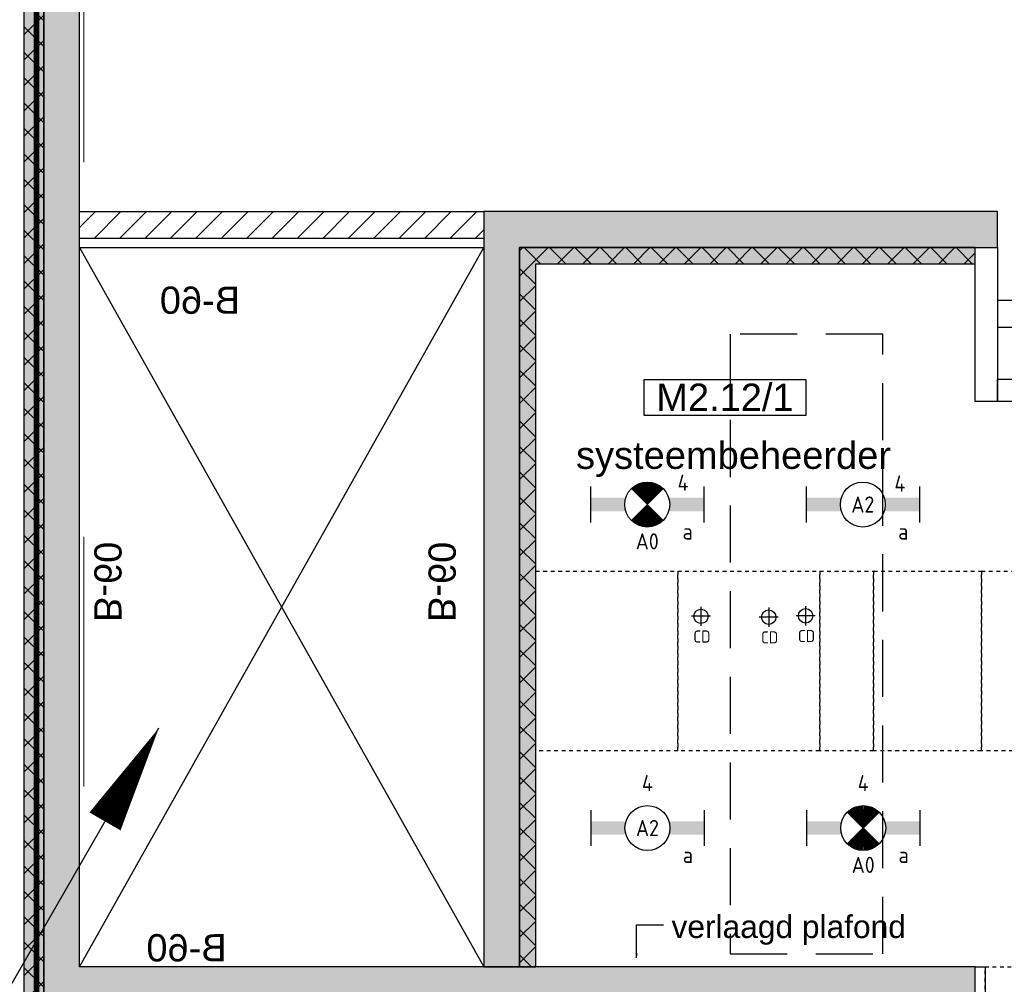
# Model space of a CAD drawing. Header units: millimetres. Extents: x -38032 to 104346, y -31182 to 78566.
# Tile 96 of 213: x 9692 to 15172, y 29401 to 34766. Entities that reach past the tile are written whole.
import ezdxf
from ezdxf.enums import TextEntityAlignment as Align

# ---------------------------------------------------------------- set-up
doc = ezdxf.new("R2010")
doc.units = ezdxf.units.MM
doc.header["$LTSCALE"] = 100
doc.set_wipeout_variables(frame=1)
for name, pattern in [('HIDDEN2', [4.7625, 3.175, -1.5875]), ('STYLE_01', [0.41664, 0.20828, -0.20836]), ('STYLE_11', [5, 3.888855, -0.416718, 0.277786, -0.416641])]:
    doc.linetypes.add(name, pattern=pattern)
for name, color, linetype in [('AB$1A---_ATTRIB035', 8, 'Continuous'), ('AL$1A---_ALGEMEEN', 8, 'Continuous'), ('AL------_MAATV', 200, 'Continuous'), ('AL------_SPARING', 2, 'Continuous'), ('AM$1A---_ARCERING', 8, 'Continuous'), ('AT$1A---_TEKST100', 8, 'Continuous'), ('BOUWKUNDIG', 8, 'Continuous'), ('EB6511--_ATTRIB', 2, 'Continuous'), ('EL6121--', 3, 'Continuous'), ('EL6222--', 3, 'Continuous'), ('EL6311--', 3, 'Continuous'), ('el6311--nv', 7, 'Continuous'), ('LICHT_TEXT018', 1, 'Continuous')]:
    doc.layers.add(name, color=color, linetype=linetype)
doc.layers.add('stramien', color=1, linetype='Continuous', lineweight=9)
doc.styles.add('Arial', font='ARIAL.TTF')
doc.styles.add('BURO-018', font='iso.shx', dxfattribs={"height": 90})
doc.styles.get("Standard").update_dxf_attribs({"font": 'iso.shx'})
pattern_1 = [(135, (-987935.49, -175784.82), (70.710678, 70.710678), []), (45, (-987636.15, -176084.16), (70.710678, -70.710678), [])]

# ---------------------------------------------------------------- blocks, each defined once
blk = doc.blocks.new('1115B6630')
at = {"color": 0}
for p, q in [((-6.3, 2), (-6.3, -2)), ((6.3, 2), (6.3, -2))]:
    blk.add_line(p, q, dxfattribs=at)
at = {"color": 0, "linetype": 'Continuous'}
blk.add_circle((0, 0), 2.5, dxfattribs=at)
at = {"color": 0}
for points in [[(-2.5, 0.75), (-6.3, 0.75), (-2.5, -0.75), (-6.3, -0.75)], [(2.5, 0.75), (6.3, 0.75), (2.5, -0.75), (6.3, -0.75)]]:
    blk.add_solid(points, dxfattribs=at)
at = {"color": 0, "linetype": 'Continuous', "style": 'BURO-018'}
for tag, p in [('E_GKAST', (0, 8)), ('E_GROEP', (0, 5)), ('E_SGROEP', (4.5, 5)), ('E_ARMCODE', (0, 0)), ('E_SLET', (4.5, -3))]:
    blk.add_attdef(tag, text='', height=1.8, dxfattribs=at).set_placement(p, align=Align.MIDDLE)
blk = doc.blocks.new('E00018')
at = {"color": 0, "linetype": 'Continuous'}
for p, q in [((-1.77, -1.77), (1.77, 1.77)), ((1.77, -1.77), (-1.77, 1.77))]:
    blk.add_line(p, q, dxfattribs=at)
at = {"color": 0, "linetype": 'Continuous', "const_width": 2.5}
for points in [[(-0.88, 0.88, -0.198912), (0, 1.25, -0.198912), (0.88, 0.88, -1)], [(-0.88, -0.88, 0.198912), (0, -1.25, 0.198912), (0.88, -0.88, 1)]]:
    blk.add_lwpolyline(points, format="xyb", dxfattribs=at)
blk = doc.blocks.new('1115B6630-NO1')
at = {"color": 0}
for p, q in [((-6.3, 2), (-6.3, -2)), ((6.3, 2), (6.3, -2))]:
    blk.add_line(p, q, dxfattribs=at)
at = {"color": 0, "linetype": 'Continuous'}
blk.add_circle((0, 0), 2.5, dxfattribs=at)
at = {"color": 0}
for points in [[(-2.5, 0.75), (-6.3, 0.75), (-2.5, -0.75), (-6.3, -0.75)], [(2.5, 0.75), (6.3, 0.75), (2.5, -0.75), (6.3, -0.75)]]:
    blk.add_solid(points, dxfattribs=at)
at = {"color": 0, "zscale": 50}
blk.add_blockref('E00018', (0, 0), dxfattribs=at)
at = {"color": 0, "linetype": 'Continuous', "style": 'BURO-018'}
for tag, p in [('E_GKAST', (0, 8)), ('E_GROEP', (0, 5)), ('E_SGROEP', (4.5, 5)), ('E_ARMCODE', (0, 0)), ('E_SLET', (4.5, -3))]:
    blk.add_attdef(tag, text='', height=1.8, dxfattribs=at).set_placement(p, align=Align.MIDDLE)
blk = doc.blocks.new('E00168')
at = {"color": 0, "linetype": 'Continuous'}
blk.add_line((0, 0), (5, 8.66), dxfattribs=at)
blk.add_lwpolyline([(5, 8.66, 0, 1, 0), (3.5, 6.062, 1, 1, 0)], format="xyseb", dxfattribs=at)
at = {"color": 0, "const_width": 0.5}
blk.add_lwpolyline([(-0.25, 0, 1), (0.25, 0, 1)], format="xyb", close=True, dxfattribs=at)
at = {"color": 0, "linetype": 'Continuous'}
blk.add_circle((0, 0), 0.5, dxfattribs=at)
blk = doc.blocks.new('Centraaldoos')
at = {"color": 1, "linetype": 'Continuous'}
for p, q in [((-2, 0), (2, 0)), ((0, -2), (0, 2))]:
    blk.add_line(p, q, dxfattribs=at)
at = {"color": 0, "linetype": 'Continuous'}
blk.add_circle((0, 0), 1.5, dxfattribs=at)
at = {"color": 0, "linetype": 'Continuous', "style": 'BURO-018'}
blk.add_attdef('AL_POSNR', text='', height=1.8, dxfattribs=at).set_placement((0, 3), align=Align.CENTER)
at = {"color": 0, "linetype": 'Continuous', "style": 'BURO-018', "flags": 1}
blk.add_attdef('AL_OMS', (0, 0), '', height=1.8, dxfattribs=at)
at = {"layer": 'AL------_MAATV', "style": 'BURO-018'}
blk.add_text('CD', height=2.531, rotation=180, dxfattribs=at).set_placement((1.61, 5.48))
blk = doc.blocks.new('Group-30')
at = {"color": 0}
blk.add_wipeout([(-41352.5, 724.996), (-41352.5, 924.996), (-41296.379, 924.996), (-41296.379, -2970.004), (-41421.379, -2970.004), (-41421.379, 724.996)], dxfattribs=at).dxf.layer = 'AL$1A---_ALGEMEEN'
at = {"layer": 'AL$1A---_ALGEMEEN', "color": 0}
blk.add_lwpolyline([(-41352.5, 724.996), (-41352.5, 924.996), (-41296.379, 924.996), (-41296.379, -2970.004), (-41421.379, -2970.004), (-41421.379, 724.996)], close=True, dxfattribs=at)
blk = doc.blocks.new('Group-53')
at = {"layer": 'AL$1A---_ALGEMEEN', "color": 0}
for p, q in [((-46337, 4925), (-44087, 925)), ((-46337, 925), (-44087, 4925))]:
    blk.add_line(p, q, dxfattribs=at)
blk.add_lwpolyline([(-46337, 4925), (-44087, 4925), (-44087, 925), (-46337, 925)], close=True, dxfattribs=at)
blk = doc.blocks.new('txt-brandw.60')
at = {"color": 0}
blk.add_wipeout([(-223.5, -118.5), (223.5, -118.5), (223.5, 124.9), (-223.5, 124.9)], dxfattribs=at).dxf.layer = 'AL$1A---_ALGEMEEN'
at = {"layer": 'AT$1A---_TEKST100', "insert": (0, -112.2), "char_height": 151.525, "attachment_point": 8, "line_spacing_factor": 0.967741, "style": 'Arial'}
blk.add_mtext('{\\C256;\\lB-60}', dxfattribs=at)
blk = doc.blocks.new('ruimtenummer')
at = {"layer": 'AL$1A---_ALGEMEEN', "color": 0, "flags": 1}
for tag, p in [('peil', (-450, -397.1)), ('onderdeel', (-450, -669.8))]:
    blk.add_attdef(tag, p, '', height=151.5, dxfattribs=at)
at = {"color": 0}
blk.add_wipeout([(-450, 100), (450, 100), (450, -100), (-450, -100)], dxfattribs=at).dxf.layer = 'AL$1A---_ALGEMEEN'
at = {"layer": 'AL$1A---_ALGEMEEN', "color": 0}
blk.add_lwpolyline([(-450, 100), (450, 100), (450, -100), (-450, -100)], close=True, dxfattribs=at)
at = {"layer": 'AL$1A---_ALGEMEEN', "color": 0, "style": 'Arial'}
blk.add_attdef('ruimtenummer', text='', height=151.5, dxfattribs=at).set_placement((0, 78), align=Align.TOP_CENTER)
blk = doc.blocks.new('tekst 12 pts')
at = {"layer": 'AL$1A---_ALGEMEEN', "color": 0, "style": 'Arial'}
blk.add_attdef('naam_ruimte', text='', height=151.5, dxfattribs=at).set_placement((0, -41.1), align=Align.TOP_CENTER)
at = {"layer": 'AL$1A---_ALGEMEEN', "color": 0, "flags": 1}
for tag, p in [('oppervlakte', (-264.6, -1003)), ('stramiennummer', (-264.6, -1275.7))]:
    blk.add_attdef(tag, p, '', height=151.5, dxfattribs=at)
blk = doc.blocks.new('txt 1_100 verlaagd plafond')
at = {"layer": 'AL$1A---_ALGEMEEN', "color": 0}
for p, q in [((-1830, 0), (-1830, 182.6)), ((-1830, 182.6), (-1680, 182.6))]:
    blk.add_line(p, q, dxfattribs=at)
blk.add_solid([(-1830, 0), (-1836.7, 25), (-1823.3, 25)], dxfattribs=at)
at = {"layer": 'AT$1A---_TEKST100', "insert": (-983.5, 235.8), "char_height": 126.27, "attachment_point": 2, "line_spacing_factor": 0.967741, "style": 'Arial'}
blk.add_mtext('{\\C256;\\lverlaagd plafond}', dxfattribs=at)
blk = doc.blocks.new('200254 W 212 3 04-12-2007')
at = {"layer": 'AM$1A---_ARCERING', "linetype": 'Continuous', "lineweight": 5}
h = blk.add_hatch(dxfattribs=at)
h.set_pattern_fill('KALKZANDSTEEN', color=256, scale=50, style=0, pattern_type=2)
h.set_pattern_definition([(45, (-987935.49, -175784.82), (70.710678, -70.710678), [])])
h.paths.add_polyline_path([(-26173, 8712.4), (-23924, 8712.4), (-23924, 8562.4), (-26173, 8562.4)])
at = {"layer": 'AL$1A---_ALGEMEEN'}
for points in [[(-26173, 8712.4), (-23924, 8712.4), (-23924, 8562.4), (-26173, 8562.4)], [(-21189, 8512.4), (-21064, 8512.4), (-21064, 7655.2), (-21189, 7655.2)], [(-21064, 7780.2), (-19238, 7780.2), (-19238, 7655.2), (-21064, 7655.2)]]:
    blk.add_lwpolyline(points, close=True, dxfattribs=at)
at = {"layer": 'AL$1A---_ALGEMEEN', "linetype": 'STYLE_01'}
for points in [[(-23634, 6712.4), (-22844, 6712.4), (-22844, 5712.4), (-23634, 5712.4)], [(-22844, 6712.4), (-22054, 6712.4), (-22054, 5712.4), (-22844, 5712.4)], [(-22054, 6712.4), (-21754, 6712.4), (-21754, 5712.4), (-22054, 5712.4)], [(-21754, 6712.4), (-21154, 6712.4), (-21154, 5712.4), (-21754, 5712.4)], [(-21154, 6712.4), (-20854, 6712.4), (-20854, 5712.4), (-21154, 5712.4)]]:
    blk.add_lwpolyline(points, close=True, dxfattribs=at)
at = {"layer": 'AL$1A---_ALGEMEEN'}
ref = blk.add_blockref('tekst 12 pts', (-22533.5, 7473.8), dxfattribs=dict(at, xscale=-1))
ref.add_attrib('naam_ruimte', 'systeembeheerder', dxfattribs={"layer": 'AB$1A---_ATTRIB035', "height": 151.525, "style": 'Arial'}).set_placement((-22533.5, 7432.7), align=Align.TOP_CENTER)
for name, p in [('txt 1_100 verlaagd plafond', (-21243, 4562.4)), ('Group-30', (20163, 3587.4))]:
    blk.add_blockref(name, p, dxfattribs=at)
at = {"layer": 'AM$1A---_ARCERING', "linetype": 'Continuous', "lineweight": 0}
h = blk.add_hatch(color=256, dxfattribs=at)
edge = h.paths.add_edge_path()
edge.add_line((-26483, 14962.4), (-26483, 587.4))
edge.add_line((-26483, 587.4), (-26373, 587.4))
edge.add_line((-26373, 587.4), (-26373, 14962.4))
at = {"layer": 'AM$1A---_ARCERING', "linetype": 'Continuous', "lineweight": 5}
h = blk.add_hatch(dxfattribs=at)
h.set_pattern_fill('ISOLATIE', color=256, scale=50, style=0, pattern_type=2)
h.set_pattern_definition(pattern_1)
edge = h.paths.add_edge_path()
edge.add_line((-26483, 14962.4), (-26483, 587.4))
edge.add_line((-26483, 587.4), (-26373, 587.4))
edge.add_line((-26373, 587.4), (-26373, 14962.4))
at = {"layer": 'AM$1A---_ARCERING', "linetype": 'Continuous', "lineweight": 0}
blk.add_hatch(color=256, dxfattribs=at).paths.add_polyline_path([(-23634, 8422.4), (-21189, 8422.4), (-21189, 8512.4), (-23724, 8512.4), (-23724, 4512.4), (-23634, 4512.4)])
at = {"layer": 'AM$1A---_ARCERING', "linetype": 'Continuous', "lineweight": 5}
h = blk.add_hatch(dxfattribs=at)
h.set_pattern_fill('ISOLATIE', color=256, scale=50, style=0, pattern_type=2)
h.set_pattern_definition(pattern_1)
h.paths.add_polyline_path([(-23634, 8422.4), (-21189, 8422.4), (-21189, 8512.4), (-23724, 8512.4), (-23724, 4512.4), (-23634, 4512.4)])
at = {"layer": 'AL$1A---_ALGEMEEN'}
for p, q in [((-26483, 14962.4), (-26483, 587.4)), ((-26373, 587.4), (-26373, 14962.4))]:
    blk.add_line(p, q, dxfattribs=at)
blk.add_lwpolyline([(-23634, 8422.4), (-21189, 8422.4), (-21189, 8512.4), (-23724, 8512.4), (-23724, 4512.4), (-23634, 4512.4)], close=True, dxfattribs=at)
at = {"layer": 'AL$1A---_ALGEMEEN', "linetype": 'STYLE_01'}
blk.add_lwpolyline([(-21133.4, 4512.4), (-20833.4, 4512.4), (-20833.4, 3512.4), (-21133.4, 3512.4)], close=True, dxfattribs=at)
at = {"layer": 'stramien', "linetype": 'STYLE_11', "ltscale": 50}
blk.add_line((-26149, -41013.6), (-26149, 36216.4), dxfattribs=at)
at = {"layer": 'AL$1A---_ALGEMEEN'}
blk.add_blockref('Group-53', (20163, 3587.4), dxfattribs=at)
at = {"layer": 'AL$1A---_ALGEMEEN', "xscale": -1}
for p in [(-25503, 8253.7), (-25578, 4651.9)]:
    blk.add_blockref('txt-brandw.60', p, dxfattribs=at)
at = {"layer": 'AL$1A---_ALGEMEEN'}
ref = blk.add_blockref('ruimtenummer', (-22581.3, 7677.4), dxfattribs=at)
ref.add_attrib('ruimtenummer', 'M2.12/1', dxfattribs={"layer": 'AB$1A---_ATTRIB035', "height": 151.52, "style": 'Arial'}).set_placement((-22581.3, 7755.4), align=Align.TOP_CENTER)
at = {"layer": 'AL$1A---_ALGEMEEN', "xscale": -1, "rotation": 270}
for p in [(-25981.2, 6652.4), (-24121.2, 6652.4)]:
    blk.add_blockref('txt-brandw.60', p, dxfattribs=at)
at = {"layer": 'AM$1A---_ARCERING', "linetype": 'Continuous', "lineweight": 0}
for points in [[(-26173, 295.9), (-26173, 4312.4), (-21189.5, 4312.4), (-21189.5, 4512.4), (-26173, 4512.4), (-26173, 10687.4), (-25923, 10687.4), (-25923, 11137.4), (-26373, 11137.4), (-26373, 295.9)], [(-21064, 8512.4), (-21064, 8712.4), (-21264, 8712.4), (-21368, 8712.4), (-23924, 8712.4), (-23924, 4512.4), (-23724, 4512.4), (-23724, 8512.4)]]:
    blk.add_hatch(color=256, dxfattribs=at).paths.add_polyline_path(points)
at = {"layer": 'AL$1A---_ALGEMEEN'}
for points in [[(-26173, 295.9), (-26173, 4312.4), (-21189.5, 4312.4), (-21189.5, 4512.4), (-26173, 4512.4), (-26173, 10687.4), (-25923, 10687.4), (-25923, 11137.4), (-26373, 11137.4), (-26373, 295.9)], [(-21064, 8512.4), (-21064, 8712.4), (-21264, 8712.4), (-21368, 8712.4), (-23924, 8712.4), (-23924, 4512.4), (-23724, 4512.4), (-23724, 8512.4)]]:
    blk.add_lwpolyline(points, close=True, dxfattribs=at)
blk = doc.blocks.new('E00126')
at = {"color": 0, "linetype": 'Continuous'}
for p, q in [((-3, 4.5), (3, 4.5)), ((-1.5, 1), (-1.5, 4.5)), ((1.5, 1), (1.5, 4.5))]:
    blk.add_line(p, q, dxfattribs=at)
for centre in [(-1.5, 6), (1.5, 6)]:
    blk.add_arc(centre, 1.5, 180, 0, dxfattribs=at)
at = {"color": 0, "linetype": 'Continuous', "style": 'BURO-018'}
for tag, p in [('E_GKAST', (0, 11.5)), ('E_GROEP', (0, 8.5)), ('E_SGROEP', (4.5, 8.5))]:
    blk.add_attdef(tag, text='', height=1.8, dxfattribs=at).set_placement(p, align=Align.MIDDLE)
at = {"color": 0, "linetype": 'Continuous', "style": 'BURO-018', "flags": 1}
for tag, p in [('E_VERMCODE', (13, 8.5)), ('E_MATCODE', (0, 0))]:
    blk.add_attdef(tag, text='', height=1.8, dxfattribs=at).set_placement(p, align=Align.MIDDLE)

msp = doc.modelspace()

# ---------------------------------------------------------------- block references
at = {"layer": 'BOUWKUNDIG'}
msp.add_blockref('200254 W 212 3 04-12-2007', (36198, 24986.5), dxfattribs=at)

# ---------------------------------------------------------------- next in the draw order: linework, layer by layer
at = {"layer": 'EB6511--_ATTRIB', "const_width": 30}
msp.add_lwpolyline([(19708, 25537.6), (29397.9, 25537.6), (29397.9, 23309.5), (27533.8, 23309.5), (27533.8, 3052.6), (26473.1, 2935.7), (26555, 2550.2), (25970.4, 2456.7), (26005.5, 2129.5), (22931, 1779), (22884.2, 2117.9), (22264.6, 2117.9), (22217.8, 2363.2), (-4110.6, -508.6), (-4110.6, 12854.7), (-2391.5, 12854.7), (-2391.5, 16816), (9785.1, 16816), (9785.1, 46760.6), (17022, 46760.6)], dxfattribs=at)
at = {"layer": 'LICHT_TEXT018', "linetype": 'HIDDEN2'}
msp.add_lwpolyline([(14495.8, 29570.2), (14495.8, 33016.2), (13645.8, 33016.2), (13645.8, 29570.2)], close=True, dxfattribs=at)

# ---------------------------------------------------------------- next in the draw order: block references
at = {"layer": 'AL------_SPARING', "xscale": 26.66666666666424, "yscale": 26.66666666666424, "zscale": 26.66666666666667, "rotation": 180}
for p in [(13483.4, 31447.6), (13860.3, 31442.8), (14065.5, 31450.3)]:
    msp.add_blockref('Centraaldoos', p, dxfattribs=at)
at = {"layer": 'EL6121--', "linetype": 'HIDDEN2', "xscale": 200, "yscale": 200, "zscale": 200}
msp.add_blockref('E00168', (9466.2, 29094.6), dxfattribs=at)
at = {"layer": 'EL6222--', "xscale": 50, "yscale": 50, "zscale": 50, "rotation": 270}
msp.add_blockref('E00126', (15082.1, 33131), dxfattribs=at)
at = {"layer": 'EL6311--'}
ref = msp.add_blockref('1115B6630', (14384.1, 32069.4), dxfattribs=dict(at, xscale=50, yscale=50, zscale=50))
ref.add_attrib('E_ARMCODE', 'A2', dxfattribs={"layer": '0', "color": 1, "linetype": 'Continuous', "height": 90, "style": 'BURO-018'}).set_placement((14384.1, 32069.4), align=Align.MIDDLE)
ref.add_attrib('E_SLET', 'a', dxfattribs={"layer": '0', "color": 1, "linetype": 'Continuous', "height": 90, "style": 'BURO-018'}).set_placement((14609.1, 31919.4), align=Align.MIDDLE)
ref.add_attrib('E_GROEP', '4', dxfattribs={"layer": '0', "color": 1, "linetype": 'Continuous', "height": 90, "style": 'BURO-018'}).set_placement((14590.3, 32186.1), align=Align.MIDDLE)
ref = msp.add_blockref('1115B6630', (13185.4, 30270.2), dxfattribs=dict(at, xscale=50, yscale=50, zscale=50))
ref.add_attrib('E_ARMCODE', 'A2', dxfattribs={"layer": '0', "color": 1, "linetype": 'Continuous', "height": 90, "style": 'BURO-018'}).set_placement((13185.4, 30270.2), align=Align.MIDDLE)
ref.add_attrib('E_SLET', 'a', dxfattribs={"layer": '0', "color": 1, "linetype": 'Continuous', "height": 90, "style": 'BURO-018'}).set_placement((13410.4, 30120.2), align=Align.MIDDLE)
ref.add_attrib('E_GROEP', '4', dxfattribs={"layer": '0', "color": 1, "linetype": 'Continuous', "height": 90, "style": 'BURO-018'}).set_placement((13185.4, 30520.2), align=Align.MIDDLE)
at = {"layer": 'el6311--nv'}
ref = msp.add_blockref('1115B6630-NO1', (13184.2, 32069.4), dxfattribs=dict(at, xscale=50, yscale=50, zscale=50))
ref.add_attrib('E_ARMCODE', 'A0', dxfattribs={"layer": '0', "color": 1, "linetype": 'Continuous', "height": 90, "style": 'BURO-018'}).set_placement((13184.2, 31864.4), align=Align.MIDDLE)
ref.add_attrib('E_SLET', 'a', dxfattribs={"layer": '0', "color": 1, "linetype": 'Continuous', "height": 90, "style": 'BURO-018'}).set_placement((13409.2, 31919.4), align=Align.MIDDLE)
ref.add_attrib('E_GROEP', '4', dxfattribs={"layer": '0', "color": 1, "linetype": 'Continuous', "height": 90, "style": 'BURO-018'}).set_placement((13383.5, 32191.1), align=Align.MIDDLE)
ref = msp.add_blockref('1115B6630-NO1', (14386.2, 30270.2), dxfattribs=dict(at, xscale=50, yscale=50, zscale=50))
ref.add_attrib('E_ARMCODE', 'A0', dxfattribs={"layer": '0', "color": 1, "linetype": 'Continuous', "height": 90, "style": 'BURO-018'}).set_placement((14386.2, 30065.2), align=Align.MIDDLE)
ref.add_attrib('E_SLET', 'a', dxfattribs={"layer": '0', "color": 1, "linetype": 'Continuous', "height": 90, "style": 'BURO-018'}).set_placement((14611.2, 30120.2), align=Align.MIDDLE)
ref.add_attrib('E_GROEP', '4', dxfattribs={"layer": '0', "color": 1, "linetype": 'Continuous', "height": 90, "style": 'BURO-018'}).set_placement((14386.2, 30520.2), align=Align.MIDDLE)

doc.saveas('drawing.dxf')
